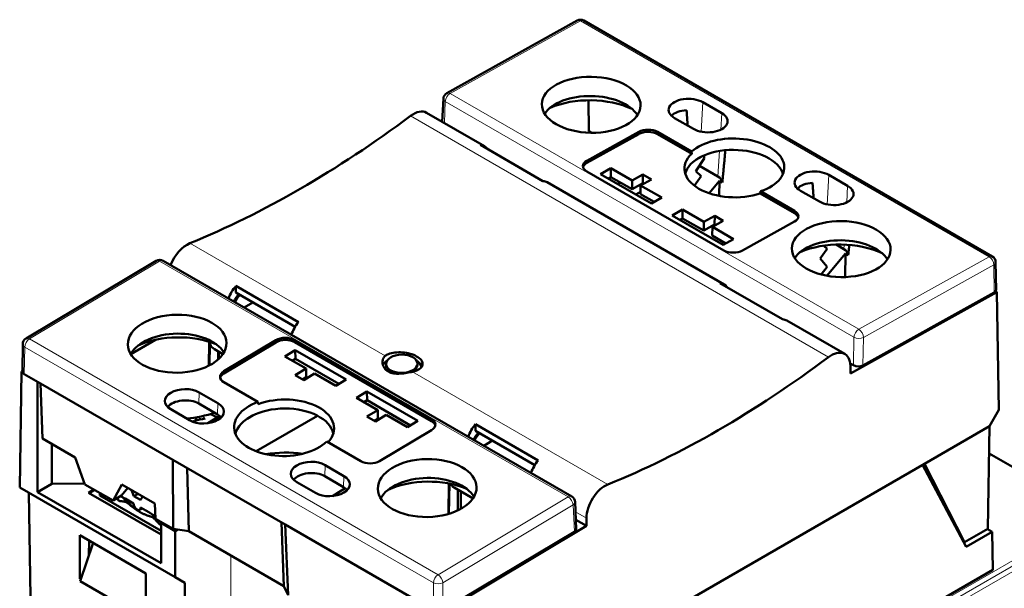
# Model space of a CAD drawing. Header units: millimetres. Extents: x 0 to 420, y 0 to 297.
# Tile 13 of 15: x 295 to 369, y 179 to 222. Entities that reach past the tile are written whole.
import ezdxf

# ---------------------------------------------------------------- set-up
doc = ezdxf.new("R2010")
doc.units = ezdxf.units.MM
doc.layers.add('Arêtes tangentes visibles(celduc)', color=7, linetype='Continuous', lineweight=18)
doc.layers.add('Arêtes visibles(celduc)', color=7, linetype='Continuous', lineweight=50)

msp = doc.modelspace()

# ---------------------------------------------------------------- linework, layer by layer
at = {"layer": 'Arêtes tangentes visibles(celduc)'}
for p, q in [((327.455, 216.415), (337.22, 221.856)), ((337.22, 221.856), (367.847, 204.174)), ((358.081, 198.732), (327.455, 216.415)), ((327.023, 214.204), (327.095, 215.813)), ((327.095, 215.813), (357.722, 198.131)), ((346.393, 215.751), (346.264, 213.543)), ((347.807, 214.935), (347.734, 213.693)), ((324.495, 214.73), (355.812, 196.649)), ((341.594, 213.538), (341.592, 213.373)), ((343.008, 213.524), (343.006, 213.359)), ((347.641, 212.099), (347.529, 210.191)), ((337.706, 211.371), (337.703, 211.207)), ((355.834, 210.3), (355.705, 208.092)), ((357.248, 209.484), (357.175, 208.243)), ((353.261, 207.604), (353.259, 207.439)), ((322.589, 196.732), (307.955, 205.181)), ((356.99, 205.075), (356.97, 204.74)), ((295.92, 198.011), (305.686, 203.846)), ((305.686, 203.846), (336.312, 186.164)), ((367.847, 204.174), (358.081, 198.732)), ((358.429, 198.124), (368.194, 203.565)), ((368.194, 203.565), (368.225, 201.498)), ((326.547, 180.329), (295.92, 198.011)), ((314.394, 197.912), (314.396, 197.75)), ((315.808, 197.926), (315.81, 197.765)), ((357.722, 198.131), (357.691, 196.03)), ((358.398, 196.023), (358.429, 198.124)), ((295.542, 195.372), (295.573, 197.403)), ((295.573, 197.403), (326.199, 179.72)), ((310.505, 195.589), (310.508, 195.427)), ((339.272, 187.1), (324.638, 195.549)), ((308.64, 193.997), (308.615, 193.166)), ((310.054, 193.181), (310.029, 192.349)), ((307.895, 192.058), (307.905, 191.929)), ((326.061, 192.007), (326.063, 191.845)), ((318.081, 188.546), (318.056, 187.715)), ((319.495, 187.73), (319.47, 186.899)), ((336.312, 186.164), (326.547, 180.329)), ((326.906, 179.727), (336.672, 185.562)), ((336.672, 185.562), (336.765, 183.533)), ((375.683, 184.901), (319.115, 152.241)), ((375.933, 184.637), (319.365, 151.977)), ((336.852, 185.038), (337.675, 184.563)), ((376.037, 184.288), (319.468, 151.629)), ((311.02, 181.773), (311.02, 173.899)), ((326.199, 179.72), (326.23, 177.654)), ((326.937, 177.661), (326.906, 179.727))]:
    msp.add_line(p, q, dxfattribs=at)
for centre, major_axis, ratio, start_param, end_param in [((337.214, 221.444), (-0.243, 0.437), 0.587338, 5.506667, 6.283185), ((337.214, 221.444), (0.25, 0.433), 0.57735, 0, 0.767945), ((327.448, 216.003), (0.25, 0.433), 0.57735, 0.767945, 2.321288), ((327.448, 216.003), (-0.243, 0.437), 0.587338, 5.506667, 6.283185), ((327.448, 216.003), (-0.499, 0.022), 0.566839, 0, 0.810809), ((305.692, 203.442), (-0.256, 0.429), 0.567186, 5.489211, 6.283185), ((305.692, 203.442), (0.25, 0.433), 0.57735, 0, 0.802851), ((367.841, 203.762), (0.25, 0.433), 0.57735, 0, 0.767945), ((367.841, 203.762), (0.243, -0.437), 0.587338, 0.811732, 2.365075), ((367.841, 203.762), (0.5, 0.007), 0.567188, 5.489517, 6.283185), ((358.075, 198.321), (-0.25, -0.433), 0.57735, 3.909538, 5.462881), ((358.075, 198.321), (-0.243, 0.437), 0.587338, 3.953324, 5.506667), ((295.926, 197.607), (0.25, 0.433), 0.57735, 0.802851, 2.356194), ((295.926, 197.607), (-0.256, 0.429), 0.567186, 5.489211, 6.283185), ((358.075, 198.321), (0.5, -0.007), 0.54669, 3.935578, 5.50607), ((295.926, 197.607), (-0.5, 0.008), 0.587337, 0, 0.794277), ((307.355, 191.263), (1.929, 0), 0.57735, 0.709134, 0.916124), ((307.355, 191.331), (-2.132, 0), 0.57735, 3.746927, 3.936424), ((307.355, 190.877), (3.327, 0), 0.57735, 0.679863, 0.887281), ((336.318, 185.759), (0.25, 0.433), 0.57735, 0, 0.802851), ((336.318, 185.759), (0.256, -0.429), 0.567186, 0.794276, 2.347619), ((336.318, 185.759), (0.499, 0.023), 0.586982, 5.471159, 6.283185), ((326.553, 179.924), (-0.25, -0.433), 0.57735, 3.944444, 5.497787), ((326.553, 179.924), (-0.256, 0.429), 0.567186, 3.935868, 5.489211), ((326.553, 179.924), (0.5, 0.007), 0.567188, 3.918416, 5.488908)]:
    msp.add_ellipse(centre, major_axis=major_axis, ratio=ratio, start_param=start_param, end_param=end_param, dxfattribs=at)
at = {"layer": 'Arêtes visibles(celduc)'}
for p, q in [((327.205, 216.44), (336.971, 221.881)), ((337.464, 221.877), (368.091, 204.195)), ((326.871, 214.291), (326.949, 216.025)), ((337.831, 215.9), (337.846, 213.59)), ((346.393, 215.751), (347.807, 214.935)), ((325.695, 214.97), (330.029, 212.468)), ((345.686, 213.753), (344.272, 214.569)), ((341.592, 213.373), (337.703, 211.207)), ((337.706, 211.371), (341.594, 213.538)), ((337.846, 213.59), (338.063, 213.464)), ((345.562, 211.883), (343.006, 213.359)), ((343.008, 213.524), (345.556, 212.053)), ((334.411, 209.848), (329.72, 212.557)), ((345.556, 212.053), (345.562, 211.883)), ((345.869, 210.579), (346.486, 211.529)), ((345.872, 211.437), (346.31, 211.69)), ((346.486, 211.529), (346.486, 211.77)), ((347.959, 204.65), (337.706, 210.569)), ((339.506, 210.807), (338.729, 210.374)), ((338.729, 210.374), (342.547, 208.17)), ((339.506, 210.807), (339.496, 210.149)), ((341.097, 209.889), (339.506, 210.807)), ((341.91, 210.342), (341.097, 209.889)), ((341.91, 210.342), (341.9, 209.683)), ((342.547, 209.974), (341.91, 210.342)), ((346.282, 210.22), (345.869, 210.579)), ((347.529, 210.191), (346.139, 210.994)), ((334.731, 209.753), (347.99, 202.098)), ((339.496, 210.149), (339.304, 210.042)), ((341.087, 209.23), (339.496, 210.149)), ((340.222, 209.73), (340.027, 209.625)), ((341.097, 209.889), (341.087, 209.23)), ((341.9, 209.683), (341.087, 209.23)), ((341.734, 209.521), (342.547, 209.974)), ((341.961, 209.648), (341.9, 209.683)), ((345.762, 209.501), (346.282, 210.22)), ((346.862, 208.933), (347.638, 209.864)), ((347.638, 209.864), (347.621, 208.734)), ((347.851, 209.742), (347.638, 209.864)), ((355.834, 210.3), (357.248, 209.484)), ((341.38, 208.844), (341.727, 209.044)), ((341.734, 209.521), (341.724, 208.863)), ((342.739, 208.277), (341.724, 208.863)), ((343.325, 208.603), (341.734, 209.521)), ((350.703, 208.915), (350.713, 209.075)), ((353.259, 207.439), (350.703, 208.915)), ((350.713, 209.075), (353.261, 207.604)), ((355.127, 208.302), (353.713, 209.119)), ((342.547, 208.17), (343.325, 208.603)), ((344.88, 207.705), (344.103, 207.271)), ((344.88, 207.705), (344.87, 207.046)), ((346.471, 206.786), (344.88, 207.705)), ((344.103, 207.271), (347.921, 205.067)), ((344.87, 207.046), (344.678, 206.939)), ((346.461, 206.127), (344.87, 207.046)), ((346.471, 206.786), (346.461, 206.127)), ((347.284, 207.239), (346.471, 206.786)), ((347.108, 206.419), (347.921, 206.872)), ((347.284, 207.239), (347.274, 206.58)), ((347.921, 206.872), (347.284, 207.239)), ((353.261, 206.802), (349.373, 204.635)), ((347.274, 206.58), (346.461, 206.127)), ((347.108, 206.419), (347.098, 205.76)), ((348.699, 205.5), (347.108, 206.419)), ((347.335, 206.545), (347.274, 206.58)), ((348.113, 205.174), (347.098, 205.76)), ((347.921, 205.067), (348.699, 205.5)), ((355.193, 204.034), (355.725, 204.769)), ((355.725, 204.769), (355.458, 205)), ((355.689, 202.748), (357.078, 204.414)), ((356.384, 205.078), (356.97, 204.74)), ((357.078, 204.414), (357.051, 202.649)), ((357.292, 204.291), (357.078, 204.414)), ((295.67, 198.036), (305.435, 203.871)), ((336.568, 186.192), (305.942, 203.875)), ((355.717, 203.424), (355.193, 204.034)), ((368.371, 201.7), (368.34, 203.769)), ((355.253, 202.845), (355.717, 203.424)), ((311.388, 201.495), (311.395, 201.977)), ((311.388, 201.495), (315.843, 198.922)), ((311.395, 201.977), (316.086, 199.268)), ((352.372, 199.479), (347.681, 202.187)), ((368.437, 201.525), (357.474, 195.42)), ((358.398, 196.023), (368.225, 201.498)), ((368.437, 201.525), (368.331, 201.587)), ((368.57, 192.688), (368.437, 201.525)), ((312.677, 200.75), (312.027, 200.362)), ((352.692, 199.384), (357.026, 196.881)), ((303.522, 196.87), (305.383, 197.944)), ((310.505, 195.589), (314.394, 197.912)), ((315.808, 197.926), (326.061, 192.007)), ((326.063, 191.845), (315.81, 197.765)), ((295.395, 195.581), (295.426, 197.614)), ((309.405, 197.733), (309.379, 196.007)), ((309.42, 196.028), (309.444, 197.646)), ((310.432, 196.872), (309.79, 197.243)), ((310.072, 196.468), (310.072, 197.08)), ((310.121, 196.513), (310.129, 197.047)), ((314.396, 197.75), (310.508, 195.427)), ((315.846, 197.163), (315.068, 196.698)), ((315.846, 197.163), (315.856, 196.515)), ((319.664, 194.958), (315.846, 197.163)), ((315.068, 196.698), (316.659, 195.779)), ((315.856, 196.515), (315.624, 196.377)), ((315.856, 196.515), (319.118, 194.632)), ((295.197, 186.877), (295.329, 195.561)), ((295.329, 195.561), (295.396, 195.601)), ((295.329, 195.561), (295.406, 195.516)), ((316.659, 195.779), (315.846, 195.294)), ((316.659, 195.779), (316.669, 195.132)), ((322.655, 196.052), (322.654, 196.133)), ((325.005, 196.072), (325.004, 196.154)), ((357.691, 196.03), (357.441, 196.174)), ((357.474, 195.42), (357.457, 195.984)), ((295.542, 195.372), (296.744, 194.678)), ((315.846, 195.294), (316.482, 194.926)), ((316.669, 195.132), (316.402, 194.973)), ((316.482, 194.926), (317.295, 195.412)), ((317.295, 195.412), (318.886, 194.493)), ((318.886, 194.493), (319.664, 194.958)), ((296.537, 194.797), (296.537, 186.53)), ((296.744, 194.678), (296.901, 190.533)), ((296.744, 194.678), (306.677, 188.943)), ((313.054, 193.287), (310.505, 194.758)), ((308.64, 193.997), (310.054, 193.181)), ((321.22, 194.06), (320.442, 193.595)), ((320.442, 193.595), (322.033, 192.677)), ((321.23, 193.413), (320.998, 193.274)), ((321.22, 194.06), (321.23, 193.413)), ((325.038, 191.855), (321.22, 194.06)), ((321.23, 193.413), (324.492, 191.529)), ((307.933, 191.913), (306.519, 192.73)), ((310.029, 192.349), (308.615, 193.166)), ((313.064, 193.121), (313.054, 193.287)), ((322.033, 192.677), (321.22, 192.191)), ((322.033, 192.677), (322.043, 192.029)), ((368.57, 192.688), (367.875, 191.456)), ((310.191, 192.238), (309.302, 191.688)), ((312.696, 192.282), (312.237, 192.018)), ((312.915, 189.582), (317.526, 192.244)), ((321.22, 192.191), (321.856, 191.824)), ((322.043, 192.029), (321.776, 191.87)), ((321.856, 191.824), (322.669, 192.309)), ((322.669, 192.309), (324.26, 191.391)), ((326.061, 191.176), (322.173, 188.853)), ((324.26, 191.391), (325.038, 191.855)), ((329.348, 191.125), (329.356, 191.607)), ((329.348, 191.125), (333.804, 188.553)), ((329.356, 191.607), (334.047, 188.899)), ((367.875, 191.456), (362.996, 188.639)), ((367.875, 191.456), (367.758, 183.767)), ((296.901, 190.533), (299.359, 189.114)), ((297.616, 190.12), (297.616, 187.153)), ((320.758, 188.839), (318.21, 190.31)), ((330.637, 190.381), (329.987, 189.992)), ((299.359, 189.114), (300.086, 187.105)), ((306.706, 183.759), (306.677, 188.943)), ((306.677, 188.943), (315.095, 184.083)), ((367.844, 189.427), (375.683, 184.901)), ((307.752, 188.322), (307.878, 183.587)), ((318.081, 188.546), (319.495, 187.73)), ((362.996, 188.639), (332.449, 171.003)), ((366.125, 182.428), (362.855, 188.558)), ((362.996, 188.639), (366.011, 182.759)), ((319.47, 186.899), (318.056, 187.715)), ((306.852, 180.148), (295.197, 186.877)), ((296.537, 186.53), (297.616, 187.153)), ((297.616, 187.153), (300.064, 187.165)), ((300.086, 187.105), (302.192, 185.888)), ((300.358, 186.475), (300.76, 186.715)), ((302.192, 185.888), (302.845, 187.101)), ((303.31, 186.833), (302.839, 186.275)), ((302.845, 187.101), (305.328, 185.668)), ((317.374, 186.463), (315.96, 187.279)), ((319.599, 186.814), (318.649, 186.226)), ((327.363, 187.171), (327.328, 184.883)), ((327.369, 184.895), (327.403, 187.163)), ((327.75, 186.874), (329.171, 186.053)), ((328.033, 185.147), (328.033, 186.71)), ((295.892, 186.476), (296.009, 178.651)), ((296.537, 186.53), (305.794, 181.185)), ((305.794, 183.337), (300.358, 186.475)), ((300.406, 186.448), (300.815, 186.684)), ((301.205, 186.399), (301.205, 186.458)), ((301.209, 186.273), (301.209, 186.456)), ((301.209, 186.273), (305.794, 183.626)), ((302.839, 186.275), (302.192, 185.888)), ((303.111, 186.033), (303.731, 185.674)), ((303.754, 186.226), (303.579, 186.678)), ((303.754, 186.226), (304.068, 186.395)), ((304.239, 185.946), (303.754, 186.226)), ((304.414, 186.195), (304.239, 185.946)), ((328.25, 185.259), (328.27, 186.574)), ((304.184, 185.197), (304.372, 185.305)), ((304.262, 185.368), (304.882, 185.01)), ((305.328, 185.668), (305.371, 184.53)), ((336.911, 183.75), (336.818, 185.782)), ((305.371, 184.53), (306.706, 183.759)), ((337.675, 184.563), (337.675, 183.989)), ((305.794, 184.212), (305.856, 184.25)), ((305.794, 184.212), (306.852, 183.601)), ((305.794, 181.185), (305.794, 184.212)), ((307.878, 183.587), (306.706, 183.759)), ((314.827, 184.238), (314.992, 179.479)), ((315.095, 184.083), (325.028, 178.348)), ((315.095, 184.083), (315.306, 178.794)), ((337.675, 183.989), (326.718, 177.439)), ((336.879, 184.449), (337.675, 183.989)), ((366.011, 182.759), (367.758, 183.767)), ((367.731, 183.752), (368.074, 183.554)), ((299.714, 180.028), (299.714, 183.285)), ((299.714, 183.285), (304.656, 180.431)), ((307.04, 183.71), (306.852, 183.601)), ((306.852, 183.601), (306.852, 180.148)), ((314.992, 179.479), (307.878, 183.587)), ((326.937, 177.661), (336.765, 183.533)), ((368.074, 183.554), (366.125, 182.428)), ((368.117, 180.696), (368.074, 183.554)), ((299.74, 179.839), (300.7, 182.716)), ((300.406, 182.885), (300.389, 181.786)), ((366.011, 182.759), (365.921, 182.811)), ((299.714, 180.028), (299.824, 180.091)), ((304.656, 180.431), (304.656, 177.174)), ((307.571, 179.733), (306.852, 180.148)), ((368.117, 180.696), (327.105, 157.017)), ((299.789, 179.985), (299.714, 180.028)), ((299.74, 179.839), (304.336, 177.185)), ((307.571, 179.733), (307.571, 171.976)), ((315.306, 178.794), (314.992, 179.479))]:
    msp.add_line(p, q, dxfattribs=at)
for centre, start, end in [((337.214, 221.444), 60, 119.12633), ((327.448, 216.003), 119.12633, 177.42496), ((305.692, 203.442), 60, 120.85856), ((367.841, 203.762), 0.85843, 60), ((295.926, 197.607), 120.85856, 179.12646), ((336.318, 185.759), 2.62032, 60)]:
    msp.add_arc(centre, 0.5, start, end, dxfattribs=at)
for centre, major_axis, ratio in [((338.029, 215.563), (3.7, -0.055), 0.567186), ((356.768, 204.744), (3.7, -0.055), 0.567186), ((306.999, 197.648), (-3.7, -0.056), 0.587338), ((323.829, 196.144), (-1.175, -0.01), 0.582796), ((325.737, 186.829), (-3.7, -0.056), 0.587338)]:
    msp.add_ellipse(centre, major_axis=major_axis, ratio=ratio, dxfattribs=at)
for centre, major_axis, ratio, start_param, end_param in [((338.008, 214.122), (3.7, -0.055), 0.567186, 0.350527, 2.791065), ((337.992, 213.093), (4.949, -0.074), 0.567186, 0.902798, 2.238795), ((345.332, 215.16), (-1.5, 0.022), 0.567186, 3.935566, 7.077159), ((324.677, 213.248), (-1.026, -1.717), 0.567188, 3.15002, 4.082142), ((345.32, 214.337), (-1.447, 0.022), 0.567186, 4.820082, 5.799778), ((346.746, 214.344), (1.5, -0.022), 0.567186, 3.935566, 7.077159), ((317.202, 274.009), (41.028, 68.685), 0.567188, 3.788694, 4.082142), ((342.299, 212.965), (-1, 0.015), 0.567186, 3.935566, 5.506363), ((342.301, 213.13), (1, -0.015), 0.567186, 0.793974, 2.36477), ((329.047, 210.726), (-0.974, -1.747), 0.567188, 2.853913, 3.412418), ((348.754, 210.909), (3.75, -0.056), 0.567186, 5.270738, 8.88358), ((348.751, 210.744), (-3.739, 0.056), 0.567186, 5.742661, 8.411657), ((348.741, 210.085), (3.697, -0.055), 0.567186, 0.160695, 3.020512), ((338.413, 210.963), (-1, 0.015), 0.567186, 5.506363, 7.077159), ((338.41, 210.798), (-1, 0.015), 0.567186, 5.506363, 6.137464), ((354.773, 209.709), (-1.5, 0.022), 0.567186, 3.935566, 7.077159), ((333.714, 208.031), (1.027, 1.717), 0.587337, 0.009037, 0.288289), ((337.992, 213.093), (-5.464, 0.082), 0.567186, 1.834351, 1.871531), ((346.694, 209.173), (-1.003, -0.88), 0.696177, 2.771795, 3.373461), ((354.761, 208.886), (-1.447, 0.022), 0.567186, 4.820082, 5.799778), ((356.187, 208.893), (1.5, -0.022), 0.567186, 3.935566, 7.077159), ((352.552, 207.046), (1, -0.015), 0.567186, 0.145721, 0.793974), ((352.554, 207.21), (1, -0.015), 0.567186, 5.506363, 7.077159), ((307.723, 203.46), (-1.026, -1.717), 0.567188, 3.788694, 4.989841), ((356.746, 203.303), (3.7, -0.055), 0.567186, 0.350527, 2.791065), ((356.731, 202.274), (4.949, -0.074), 0.567186, 0.902798, 2.238795), ((348.666, 205.044), (-1, 0.015), 0.567186, 0.793974, 2.36477), ((356.135, 203.723), (1.003, 0.88), 0.696177, 5.913388, 6.515054), ((312.093, 200.937), (1.027, 1.717), 0.587337, 1.30058, 1.848858), ((347.007, 200.356), (-0.974, -1.747), 0.567188, 2.853913, 3.412418), ((367.871, 201.703), (0.5, -0.007), 0.567013, 5.50651, 6.300178), ((312.086, 200.522), (0.77, 1.287), 0.587337, 1.245127, 1.692676), ((312.193, 200.461), (-0.699, -1.328), 0.602414, 4.354259, 4.801808), ((316.76, 198.243), (-0.974, -1.747), 0.567188, 4.424709, 4.972987), ((351.674, 197.662), (1.027, 1.717), 0.587337, 0.009037, 0.288289), ((307.021, 196.231), (3.7, 0.056), 0.587338, 0.331936, 2.809657), ((307.036, 195.22), (4.949, 0.075), 0.587338, 0.940848, 2.200744), ((315.101, 197.504), (1, 0.015), 0.587338, 0.776518, 2.347314), ((315.103, 197.342), (-1, -0.015), 0.587338, 3.918111, 5.488907), ((310.747, 199), (0.932, 1.77), 0.602414, 2.726312, 3.118168), ((356.043, 195.139), (0.973, 1.747), 0.587337, 5.506204, 7.206271), ((323.832, 195.819), (-1.475, -0.013), 0.582796, 5.545941, 5.778821), ((323.832, 195.819), (1.475, 0.013), 0.582796, 0.07096, 0.737245), ((346.565, 257.056), (-38.932, -69.895), 0.587337, 0.629638, 0.923086), ((295.895, 195.583), (-0.5, -0.008), 0.58716, 6.265279, 7.059556), ((311.212, 195.181), (-1, -0.015), 0.587338, 5.488907, 7.059703), ((323.83, 196.062), (-1.175, -0.01), 0.582796, 0, 1.303371), ((323.83, 196.062), (1.175, 0.01), 0.582796, 5.390792, 6.283185), ((358.044, 196.227), (0.5, -0.007), 0.567359, 3.935724, 5.506216), ((311.215, 195.019), (-1, -0.015), 0.587338, 5.488907, 6.144947), ((307.579, 193.364), (-1.5, -0.023), 0.587338, 3.918111, 7.059703), ((307.592, 192.554), (-1.447, -0.022), 0.587338, 3.918111, 5.830663), ((315.015, 191.267), (3.739, 0.057), 0.587338, 5.778699, 8.394202), ((308.994, 192.547), (1.5, 0.023), 0.587338, 3.918111, 7.059703), ((315.013, 191.429), (-3.75, -0.057), 0.587338, 5.253282, 8.866125), ((315.025, 190.619), (3.697, 0.056), 0.587338, 0.111048, 2.993013), ((307.036, 195.22), (-5.464, -0.083), 0.587338, 1.685829, 2.092938), ((307.105, 186.531), (4.205, 4.94), 0.589478, 0.562453, 0.732146), ((309.006, 191.738), (-1.447, -0.022), 0.587338, 3.594115, 3.918111), ((325.354, 191.584), (1, 0.015), 0.587338, 5.488907, 7.059703), ((325.356, 191.423), (1, 0.015), 0.587338, 0.138238, 0.776518), ((330.053, 190.568), (1.027, 1.717), 0.587337, 1.30058, 1.848858), ((330.047, 190.153), (0.77, 1.287), 0.587337, 1.245127, 1.692676), ((330.153, 190.091), (-0.699, -1.328), 0.602414, 4.354259, 4.801808), ((315.049, 186.078), (-5.8, -0.089), 0.587337, 4.464122, 4.950315), ((317.02, 187.913), (-1.5, -0.023), 0.587338, 3.918111, 7.059703), ((321.465, 189.261), (-1, -0.015), 0.587338, 0.776518, 2.347314), ((334.72, 187.873), (-0.974, -1.747), 0.567188, 4.424709, 4.972987), ((317.033, 187.104), (-1.447, -0.022), 0.587338, 3.918111, 5.830663), ((318.435, 187.096), (1.5, 0.023), 0.587338, 3.918111, 7.059703), ((325.759, 185.413), (3.7, 0.056), 0.587338, 0.331936, 2.809657), ((325.774, 184.401), (4.949, 0.075), 0.587338, 0.940848, 2.200744), ((318.447, 186.287), (-1.447, -0.022), 0.587338, 3.594115, 3.918111), ((328.707, 188.63), (0.932, 1.77), 0.602414, 2.80091, 3.118168), ((339.089, 185.351), (0.973, 1.747), 0.587337, 0.629638, 2.329705), ((307.355, 186.399), (-6.15, 0), 0.57735, 0, 0.035425), ((307.355, 186.807), (-5, 0), 0.57735, 0.254062, 0.334371), ((307.355, 187.052), (-4.7, 0), 0.57735, 0.349198, 0.492624), ((307.355, 186.807), (-4.4, 0), 0.57735, 0.329185, 0.774066), ((303.997, 185.521), (0.187, -0.325), 0.57735, 3.926991, 7.068583), ((307.355, 187.052), (4.7, 0), 0.57735, 4.219765, 4.275873), ((336.411, 183.737), (0.5, 0.008), 0.58716, 5.489065, 6.301091)]:
    msp.add_ellipse(centre, major_axis=major_axis, ratio=ratio, start_param=start_param, end_param=end_param, dxfattribs=at)
for points, weights in [([(345.258, 214), (345.218, 214.547), (345.177, 215.155)], [1.00484412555, 1.00291902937, 1]), ([(348.076, 212.155), (347.958, 210.705), (347.851, 209.742)], [1.00561055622, 1.01074270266, 1.00698312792]), ([(354.699, 208.549), (354.659, 209.096), (354.618, 209.705)], [1.00484412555, 1.00291902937, 1]), ([(357.371, 205.052), (357.331, 204.64), (357.292, 204.291)], [1.00853967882, 1.00834348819, 1.00698312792]), ([(308.438, 192.131), (308.411, 192.007), (308.385, 191.89)], [1.00385924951, 1.00614523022, 1.00753429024]), ([(302.461, 186.049), (302.548, 185.952), (302.632, 185.86)], [1.00087161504, 1.0007232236, 1]), ([(302.751, 186.222), (302.934, 186.127), (303.111, 186.033)], [1.02263060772, 1.01257094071, 1]), ([(302.632, 185.86), (302.932, 185.838), (303.214, 185.769)], [1, 1.003618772, 1]), ([(303.214, 185.769), (304.173, 184.895), (305.133, 184.661)], [1, 1.04444444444, 1]), ([(304.882, 185.01), (305.118, 184.864), (305.364, 184.706)], [1, 1.01678205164, 1.02908853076]), ([(305.133, 184.661), (305.415, 184.405), (305.715, 184.08)], [1, 1.003618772, 1]), ([(305.715, 184.08), (305.754, 184.077), (305.794, 184.075)], [1, 1.00033915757, 1.00055190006])]:
    msp.add_rational_spline(points, weights, degree=2, dxfattribs=at)
msp.add_open_spline([(309.463, 197.607), (309.434, 197.666), (309.404, 197.734), (309.373, 197.806)], degree=3, dxfattribs=at)
for points, knots in [([(324.638, 195.549), (324.508, 195.523), (324.357, 195.492), (324.037, 195.437), (323.867, 195.415), (323.555, 195.395), (323.389, 195.397), (323.082, 195.446), (322.941, 195.495), (322.713, 195.626), (322.611, 195.718), (322.463, 195.932), (322.416, 196.053), (322.38, 196.273), (322.386, 196.391), (322.454, 196.591), (322.514, 196.674), (322.589, 196.732)], [1.263617, 1.263617, 1.263617, 1.263617, 1.3086733, 1.3086733, 1.3558309, 1.3558309, 1.4040754, 1.4040754, 1.45232, 1.45232, 1.5005646, 1.5005646, 1.5488092, 1.5488092, 1.5959668, 1.5959668, 1.6410231, 1.6410231, 1.6410231, 1.6410231]), ([(322.589, 196.732), (322.656, 196.783), (322.737, 196.828), (322.96, 196.92), (323.129, 196.964), (323.499, 197.011), (323.701, 197.015), (324.078, 196.986), (324.278, 196.953), (324.647, 196.849), (324.815, 196.779), (324.948, 196.702), (325.081, 196.625), (325.197, 196.531), (325.35, 196.334), (325.387, 196.23), (325.388, 196.041), (325.35, 195.943), (325.197, 195.77), (325.081, 195.695), (324.859, 195.603), (324.754, 195.572), (324.638, 195.549)], [-0.2653817, -0.2653817, -0.2653817, -0.2653817, -0.2270336, -0.2270336, -0.1699855, -0.1699855, -0.1129375, -0.1129375, -0.0564687, -0.0564687, 0, 0, 0, 0.0564687, 0.0564687, 0.1129375, 0.1129375, 0.1699855, 0.1699855, 0.2270336, 0.2270336, 0.2653817, 0.2653817, 0.2653817, 0.2653817]), ([(322.426, 196.05), (322.443, 196.091), (322.466, 196.131), (322.508, 196.188), (322.522, 196.206), (322.537, 196.223)], [0.71173774, 0.71173774, 0.71173774, 0.71173774, 0.73363313, 0.73363313, 0.7435852, 0.7435852, 0.7435852, 0.7435852]), ([(308.186, 191.797), (308.188, 191.801), (308.191, 191.804), (308.209, 191.826), (308.232, 191.841), (308.266, 191.856), (308.276, 191.859), (308.285, 191.862)], [0.05501058, 0.05501058, 0.05501058, 0.05501058, 0.05733835, 0.05733835, 0.06877655, 0.06877655, 0.07249221, 0.07249221, 0.07249221, 0.07249221]), ([(309.493, 192.377), (309.537, 192.358), (309.58, 192.337), (309.75, 192.256), (309.873, 192.189), (309.992, 192.115)], [7.719826, 7.719826, 7.719826, 7.719826, 7.7635096, 7.7635096, 7.8908834, 7.8908834, 7.8908834, 7.8908834])]:
    msp.add_open_spline(points, degree=3, knots=knots, dxfattribs=at)

doc.saveas('drawing.dxf')
